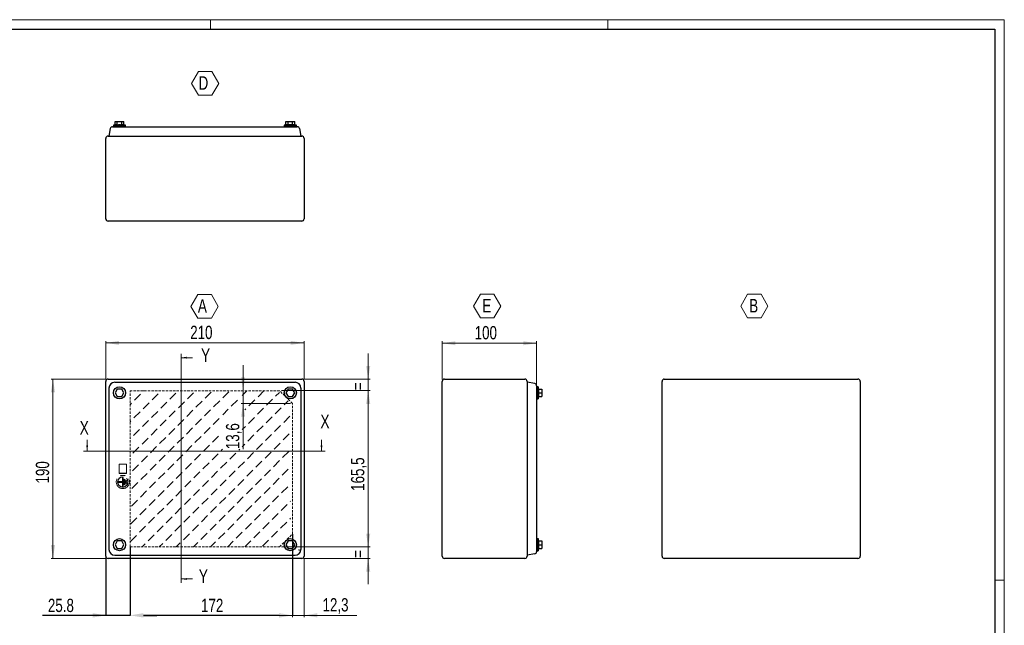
# Model space of a CAD drawing. Header units: millimetres. Extents: x 0 to 1682, y 0 to 1188.
# Tile 3 of 3: x 639 to 1682, y 546 to 1188. Entities that reach past the tile are written whole.
import ezdxf

# ---------------------------------------------------------------- set-up
doc = ezdxf.new("R2010")
doc.units = ezdxf.units.MM
doc.header["$LTSCALE"] = 2
doc.header["$PDSIZE"] = -1
doc.linetypes.add('CENTERX2', pattern=[20.32, 12.7, -2.54, 2.54, -2.54])
doc.linetypes.add('HIDDEN', pattern=[1.905, 1.27, -0.635])
doc.styles.add('SLDTEXTSTYLE0', font='TXT', dxfattribs={"width": 0.75})
doc.dimstyles.new('SLDDIMSTYLE0', dxfattribs={"dimtxt": 14.111111, "dimasz": 14.111111, "dimexe": 0, "dimexo": 0.0625, "dimgap": 3.527778, "dimtad": 1, "dimdec": 1, "dimrnd": 1e-09, "dimzin": 12, "dimdsep": 46, "dimtxsty": 'SLDTEXTSTYLE0', "dimsah": 1, "dimcen": 0.09, "dimadec": 0, "dimazin": 3, "dimtfac": 1, "dimtdec": 1, "dimtmove": 0, "dimatfit": 0, "dimfxl": 1, "dimfrac": 2, "dimtolj": 1, "dimtzin": 12, "dimarcsym": 0})
doc.dimstyles.new('SLDDIMSTYLE1', dxfattribs={"dimtxt": 14.111111, "dimasz": 14.111111, "dimexe": 0, "dimexo": 0.0625, "dimgap": 3.527778, "dimtad": 1, "dimrnd": 1e-09, "dimzin": 12, "dimdsep": 46, "dimtxsty": 'SLDTEXTSTYLE0', "dimsah": 1, "dimcen": 0.09, "dimadec": 0, "dimazin": 3, "dimtfac": 1, "dimtofl": 0, "dimtmove": 0, "dimatfit": 3, "dimfxl": 1, "dimfrac": 2, "dimtolj": 1, "dimtzin": 12, "dimarcsym": 0})
doc.dimstyles.new('SLDDIMSTYLE2', dxfattribs={"dimtxt": 14.111111, "dimasz": 14.111111, "dimexe": 0, "dimexo": 0.0625, "dimgap": 3.527778, "dimtad": 1, "dimdec": 1, "dimrnd": 1e-09, "dimzin": 12, "dimdsep": 46, "dimtxsty": 'SLDTEXTSTYLE0', "dimsah": 1, "dimcen": 0.09, "dimadec": 0, "dimazin": 3, "dimtfac": 1, "dimtdec": 1, "dimtofl": 0, "dimtmove": 0, "dimatfit": 3, "dimfxl": 1, "dimfrac": 2, "dimtolj": 1, "dimtzin": 12, "dimarcsym": 0})
doc.dimstyles.new('SLDDIMSTYLE3', dxfattribs={"dimtxt": 14.111111, "dimasz": 14.111111, "dimexe": 0, "dimexo": 0.0625, "dimgap": 3.527778, "dimtad": 1, "dimdec": 1, "dimrnd": 1e-09, "dimzin": 12, "dimdsep": 46, "dimtxsty": 'SLDTEXTSTYLE0', "dimsah": 1, "dimcen": 0.09, "dimadec": 0, "dimazin": 3, "dimtfac": 1, "dimtmove": 0, "dimatfit": 0, "dimfxl": 1, "dimfrac": 2, "dimtolj": 1, "dimtzin": 12, "dimarcsym": 0})

# ---------------------------------------------------------------- blocks, each defined once
blk = doc.blocks.new('SW_HATCH_0')
at = {"color": 0, "linetype": 'Continuous', "lineweight": 0}
for p, q in [((0, 0), (0.6, 0.6)), ((18.7, 0.6), (18.7, 0.6)), ((104.4, -4.5), (109, 0.1)), ((121.2, -5.8), (127.6, 0.6)), ((-9.6, -9.6), (-3.2, -3.2)), ((9.1, -9.1), (15.5, -2.7)), ((27.8, -8.5), (34.2, -2.1)), ((46.5, -8), (52.9, -1.6)), ((65.2, -7.4), (71.6, -1)), ((74.2, -16.5), (80.6, -10.1)), ((83.8, -6.9), (90.3, -0.5)), ((92.9, -15.9), (99.3, -9.5)), ((111.6, -15.4), (118, -9)), ((130.3, -14.8), (136.7, -8.4)), ((139.9, -5.2), (143.9, -1.2)), ((149, -14.3), (153, -10.3)), ((-14.3, -14.3), (-12.8, -12.8)), ((-0.6, -18.7), (5.9, -12.3)), ((18.1, -18.1), (24.6, -11.7)), ((27.2, -27.2), (33.6, -20.8)), ((36.8, -17.6), (43.3, -11.2)), ((45.9, -26.7), (52.3, -20.2)), ((55.5, -17), (61.9, -10.6)), ((64.6, -26.1), (71, -19.7)), ((83.9, -24.9), (89.7, -19.1)), ((107.1, -19.9), (108.4, -18.6)), ((120.7, -24.5), (127.1, -18)), ((139.4, -23.9), (145.8, -17.5)), ((-10.2, -28.3), (-3.8, -21.9)), ((-1.1, -37.4), (5.3, -31)), ((8.5, -27.8), (14.9, -21.4)), ((17.6, -36.8), (24, -30.4)), ((36.3, -36.3), (42.7, -29.9)), ((55, -35.7), (61.4, -29.3)), ((73.7, -35.2), (80.1, -28.8)), ((111.1, -34.1), (117.5, -27.7)), ((129.8, -33.5), (136.2, -27.1)), ((148.4, -33), (154.9, -26.6)), ((-14.3, -32.4), (-13.4, -31.5)), ((-10.7, -47), (-4.3, -40.6)), ((8, -46.5), (14.4, -40)), ((26.7, -45.9), (33.1, -39.5)), ((45.4, -45.4), (51.8, -38.9)), ((64.1, -44.8), (70.5, -38.4)), ((104.4, -40.7), (107.9, -37.3)), ((120.1, -43.2), (126.5, -36.7)), ((138.8, -42.6), (145.2, -36.2)), ((-14.3, -50.6), (-13.9, -50.2)), ((-1.7, -56.1), (4.8, -49.7)), ((17, -55.5), (23.5, -49.1)), ((35.7, -55), (42.1, -48.6)), ((54.4, -54.4), (60.8, -48)), ((73.1, -53.9), (79.5, -47.5)), ((110.5, -52.8), (116.9, -46.4)), ((129.2, -52.2), (135.6, -45.8)), ((147.9, -51.7), (154.3, -45.3)), ((-11.3, -65.7), (-4.9, -59.3)), ((7.4, -65.2), (13.8, -58.7)), ((26.1, -64.6), (32.5, -58.2)), ((44.8, -64.1), (51.2, -57.6)), ((63.5, -63.5), (69.9, -57.1)), ((82.2, -62.9), (83.7, -61.4)), ((100.9, -62.4), (101.9, -61.4)), ((104.4, -58.9), (107.3, -56)), ((119.6, -61.8), (126, -55.4)), ((138.3, -61.3), (144.7, -54.9)), ((-2.2, -74.8), (4.2, -68.4)), ((16.5, -74.2), (22.9, -67.8)), ((35.2, -73.7), (41.6, -67.3)), ((53.9, -73.1), (60.3, -66.7)), ((72.6, -72.6), (79, -66.2)), ((91.3, -72), (97.7, -65.6)), ((110, -71.5), (116.4, -65.1)), ((128.7, -70.9), (135.1, -64.5)), ((147.3, -70.4), (153.8, -64)), ((-11.8, -84.4), (-5.4, -78)), ((6.9, -83.8), (13.3, -77.4)), ((25.6, -83.3), (32, -76.9)), ((44.3, -82.7), (50.7, -76.3)), ((62.9, -82.2), (69.4, -75.8)), ((81.6, -81.6), (88.1, -75.2)), ((100.3, -81.1), (106.8, -74.7)), ((119, -80.5), (125.4, -74.1)), ((128.1, -89.6), (134.5, -83.2)), ((137.7, -80), (144.1, -73.6)), ((146.8, -89.1), (153.2, -82.6)), ((-2.8, -93.5), (3.7, -87.1)), ((15.9, -92.9), (22.4, -86.5)), ((34.6, -92.4), (41, -86)), ((53.3, -91.8), (59.7, -85.4)), ((72, -91.3), (78.4, -84.9)), ((90.7, -90.7), (97.1, -84.3)), ((99.8, -99.8), (106.2, -93.4)), ((109.4, -90.2), (115.8, -83.7)), ((118.5, -99.2), (124.9, -92.8)), ((137.2, -98.7), (143.6, -92.3)), ((-12.4, -103.1), (-6, -96.7)), ((6.3, -102.5), (12.7, -96.1)), ((25, -102), (31.4, -95.6)), ((43.7, -101.4), (50.1, -95)), ((52.8, -110.5), (59.2, -104.1)), ((62.4, -100.9), (68.8, -94.5)), ((71.5, -110), (77.9, -103.5)), ((81.1, -100.3), (87.5, -93.9)), ((90.2, -109.4), (96.6, -103)), ((108.9, -108.9), (115.3, -102.4)), ((127.6, -108.3), (134, -101.9)), ((146.2, -107.8), (152.7, -101.3)), ((-3.3, -112.2), (3.1, -105.7)), ((15.4, -111.6), (21.8, -105.2)), ((24.5, -120.7), (30.9, -114.3)), ((34.1, -111.1), (40.5, -104.6)), ((43.2, -120.1), (49.6, -113.7)), ((61.8, -119.6), (68.3, -113.2)), ((80.5, -119), (87, -112.6)), ((99.2, -118.5), (105.6, -112.1)), ((117.9, -117.9), (124.3, -111.5)), ((136.6, -117.4), (143, -111)), ((-12.9, -121.8), (-6.5, -115.4)), ((-3.9, -130.9), (2.6, -124.4)), ((5.8, -121.2), (12.2, -114.8)), ((14.8, -130.3), (21.3, -123.9)), ((33.5, -129.8), (39.9, -123.3)), ((52.2, -129.2), (58.6, -122.8)), ((70.9, -128.7), (77.3, -122.2)), ((89.6, -128.1), (96, -121.7)), ((108.3, -127.6), (114.7, -121.1)), ((127, -127), (133.4, -120.6)), ((145.7, -126.4), (152.1, -120)), ((155.3, -116.8), (155.7, -116.4)), ((-13.5, -140.5), (-7.1, -134.1)), ((5.2, -139.9), (11.6, -133.5)), ((23.9, -139.4), (30.3, -133)), ((42.6, -138.8), (49, -132.4)), ((61.3, -138.3), (67.7, -131.9)), ((80, -137.7), (86.4, -131.3)), ((98.7, -137.2), (105.1, -130.8)), ((117.4, -136.6), (123.8, -130.2)), ((136.1, -136.1), (142.5, -129.7)), ((154.8, -135.5), (155.7, -134.6)), ((-4.4, -149.5), (2, -143.1)), ((14.3, -149), (20.7, -142.6)), ((33, -148.4), (39.4, -142)), ((51.7, -147.9), (58.1, -141.5)), ((70.4, -147.3), (76.8, -140.9)), ((89.1, -146.8), (95.5, -140.4)), ((107.8, -146.2), (114.2, -139.8)), ((126.4, -145.7), (132.9, -139.3)), ((145.1, -145.1), (151.6, -138.7)), ((-14, -159.2), (-7.6, -152.8)), ((4.7, -158.6), (11.1, -152.2)), ((23.4, -158.1), (29.8, -151.7)), ((42.1, -157.5), (48.5, -151.1)), ((60.7, -157), (67.2, -150.6)), ((79.4, -156.4), (85.9, -150)), ((98.1, -155.9), (104.5, -149.5)), ((116.8, -155.3), (123.2, -148.9)), ((135.5, -154.8), (141.9, -148.4)), ((-1.7, -164.9), (1.5, -161.8)), ((16.5, -164.9), (20.2, -161.3)), ((34.6, -164.9), (38.8, -160.7)), ((52.8, -164.9), (57.5, -160.2)), ((70.9, -164.9), (76.2, -159.6)), ((89.1, -164.9), (94.9, -159.1)), ((107.2, -164.9), (113.6, -158.5)), ((125.9, -164.4), (132.3, -158))]:
    blk.add_line(p, q, dxfattribs=at)
blk = doc.blocks.new('_D')
at = {"color": 7, "linetype": 'Continuous', "lineweight": 0}
for p, q in [((875.4, 794.7), (875.4, 821.8)), ((875.4, 781.1), (875.4, 794.7)), ((925.7, 781.1), (873.4, 781.1)), ((875.4, 781.1), (875.4, 732.7))]:
    blk.add_line(p, q, dxfattribs=at)
at = {"color": 7, "linetype": 'Continuous', "lineweight": 18}
for points in [[(875.4, 794.7), (877.6, 808.8), (873.3, 808.8)], [(875.4, 781.1), (873.3, 767), (877.6, 767)]]:
    blk.add_solid(points, dxfattribs=at)
at = {"color": 7, "linetype": 'Continuous', "lineweight": 18, "insert": (857.3, 732.7), "char_height": 14.11, "attachment_point": 1, "rotation": 90, "style": 'SLDTEXTSTYLE0'}
blk.add_mtext('13,6', dxfattribs=at)
blk = doc.blocks.new('_D_1')
at = {"color": 0, "linetype": 'Continuous', "lineweight": -2}
for p, q in [((927.7, 642.7), (927.7, 556.6)), ((755.7, 629.1), (755.7, 556.6)), ((913.6, 556.6), (769.9, 556.6))]:
    blk.add_line(p, q, dxfattribs=at)
at = {"color": 0}
for points in [[(769.9, 558.9), (769.9, 554.2), (755.7, 556.6)], [(913.6, 554.2), (913.6, 558.9), (927.7, 556.6)]]:
    blk.add_solid(points, dxfattribs=at)
at = {"layer": 'Defpoints', "color": 0}
for p in [(927.7, 642.8), (755.7, 629.2), (755.7, 556.6)]:
    blk.add_point(p, dxfattribs=at)
at = {"color": 0, "lineweight": 18, "insert": (842.7, 574.2), "char_height": 14.11, "attachment_point": 2, "style": 'SLDTEXTSTYLE0'}
blk.add_mtext('\\A1;172', dxfattribs=at)
blk = doc.blocks.new('_D_2')
at = {"color": 7, "linetype": 'Continuous', "lineweight": 0}
for p, q in [((916.1, 794.7), (1010, 794.7)), ((1008, 629.2), (1008, 794.7)), ((916.1, 629.2), (1010, 629.2))]:
    blk.add_line(p, q, dxfattribs=at)
at = {"color": 7, "linetype": 'Continuous', "lineweight": 18}
for points in [[(1008, 794.7), (1005.8, 780.6), (1010.2, 780.6)], [(1008, 629.2), (1010.2, 643.3), (1005.8, 643.3)]]:
    blk.add_solid(points, dxfattribs=at)
at = {"color": 7, "linetype": 'Continuous', "lineweight": 18, "insert": (989.8, 688.5), "char_height": 14.11, "attachment_point": 1, "rotation": 90, "style": 'SLDTEXTSTYLE0'}
blk.add_mtext('165,5', dxfattribs=at)
blk = doc.blocks.new('_D_3')
at = {"color": 0, "linetype": 'Continuous', "lineweight": -2}
for p, q in [((755.7, 629.1), (755.7, 556.6)), ((730, 619.3), (730, 556.6)), ((730, 556.6), (663, 556.6)), ((715.9, 556.6), (701.8, 556.6)), ((755.7, 556.6), (730, 556.6)), ((769.9, 556.6), (784, 556.6))]:
    blk.add_line(p, q, dxfattribs=at)
at = {"color": 0}
for points in [[(715.9, 554.2), (715.9, 558.9), (730, 556.6)], [(769.9, 558.9), (769.9, 554.2), (755.7, 556.6)]]:
    blk.add_solid(points, dxfattribs=at)
at = {"layer": 'Defpoints', "color": 0}
for p in [(755.7, 629.2), (730, 619.3), (730, 556.6)]:
    blk.add_point(p, dxfattribs=at)
at = {"color": 0, "lineweight": 18, "insert": (682.4, 574.2), "char_height": 14.11, "attachment_point": 2, "style": 'SLDTEXTSTYLE0'}
blk.add_mtext('\\A1;25.8', dxfattribs=at)
blk = doc.blocks.new('_D_4')
at = {"color": 7, "linetype": 'Continuous', "lineweight": 0}
for p, q in [((927.7, 640.8), (927.7, 554.6)), ((940, 617.3), (940, 554.6)), ((927.7, 556.6), (900.6, 556.6)), ((927.7, 556.6), (940, 556.6)), ((940, 556.6), (996.1, 556.6))]:
    blk.add_line(p, q, dxfattribs=at)
at = {"color": 7, "linetype": 'Continuous', "lineweight": 18}
for points in [[(927.7, 556.6), (913.6, 558.8), (913.6, 554.4)], [(940, 556.6), (954.1, 554.4), (954.1, 558.8)]]:
    blk.add_solid(points, dxfattribs=at)
at = {"color": 7, "linetype": 'Continuous', "lineweight": 18, "insert": (959.6, 574.8), "char_height": 14.11, "attachment_point": 1, "style": 'SLDTEXTSTYLE0'}
blk.add_mtext('12,3', dxfattribs=at)
blk = doc.blocks.new('_D_5')
at = {"color": 7, "linetype": 'Continuous', "lineweight": 0}
for p, q in [((1008, 629.2), (1008, 656.3)), ((916.1, 629.2), (1010, 629.2)), ((1008, 616.9), (1008, 629.2)), ((939.6, 616.9), (1010, 616.9)), ((1008, 616.9), (1008, 589.8))]:
    blk.add_line(p, q, dxfattribs=at)
at = {"color": 7, "linetype": 'Continuous', "lineweight": 18}
for points in [[(1008, 629.2), (1010.2, 643.3), (1005.8, 643.3)], [(1008, 616.9), (1005.8, 602.8), (1010.2, 602.8)]]:
    blk.add_solid(points, dxfattribs=at)
at = {"color": 7, "linetype": 'Continuous', "lineweight": 18, "insert": (989.8, 617.4), "char_height": 14.1, "attachment_point": 1, "rotation": 90, "style": 'SLDTEXTSTYLE0'}
blk.add_mtext('=', dxfattribs=at)
blk = doc.blocks.new('_D_6')
at = {"color": 7, "linetype": 'Continuous', "lineweight": 0}
for p, q in [((1008, 806.9), (1008, 834.1)), ((939.6, 806.9), (1010, 806.9)), ((1008, 794.7), (1008, 806.9)), ((916.1, 794.7), (1010, 794.7)), ((1008, 794.7), (1008, 767.5))]:
    blk.add_line(p, q, dxfattribs=at)
at = {"color": 7, "linetype": 'Continuous', "lineweight": 18}
for points in [[(1008, 806.9), (1010.2, 821), (1005.8, 821)], [(1008, 794.7), (1005.8, 780.6), (1010.2, 780.6)]]:
    blk.add_solid(points, dxfattribs=at)
at = {"color": 7, "linetype": 'Continuous', "lineweight": 18, "insert": (989.8, 795.1), "char_height": 14.1, "attachment_point": 1, "rotation": 90, "style": 'SLDTEXTSTYLE0'}
blk.add_mtext('=', dxfattribs=at)
blk = doc.blocks.new('_D_7')
at = {"color": 7, "linetype": 'Continuous', "lineweight": 0}
for p, q in [((730.4, 806.9), (672, 806.9)), ((674, 616.9), (674, 806.9)), ((730.4, 616.9), (672, 616.9))]:
    blk.add_line(p, q, dxfattribs=at)
at = {"color": 7, "linetype": 'Continuous', "lineweight": 18}
for points in [[(674, 806.9), (671.8, 792.8), (676.2, 792.8)], [(674, 616.9), (676.2, 631), (671.8, 631)]]:
    blk.add_solid(points, dxfattribs=at)
at = {"color": 7, "linetype": 'Continuous', "lineweight": 18, "insert": (655.8, 696.3), "char_height": 14.11, "attachment_point": 1, "rotation": 90, "style": 'SLDTEXTSTYLE0'}
blk.add_mtext('190', dxfattribs=at)
blk = doc.blocks.new('_D_8')
at = {"color": 7, "linetype": 'Continuous', "lineweight": 0}
for p, q in [((730, 806.5), (730, 847.3)), ((730, 845.3), (940, 845.3)), ((940, 806.5), (940, 847.3))]:
    blk.add_line(p, q, dxfattribs=at)
at = {"color": 7, "linetype": 'Continuous', "lineweight": 18}
for points in [[(730, 845.3), (744.1, 843.2), (744.1, 847.5)], [(940, 845.3), (925.9, 847.5), (925.9, 843.2)]]:
    blk.add_solid(points, dxfattribs=at)
at = {"color": 7, "linetype": 'Continuous', "lineweight": 18, "insert": (819.4, 863.5), "char_height": 14.11, "attachment_point": 1, "style": 'SLDTEXTSTYLE0'}
blk.add_mtext('210', dxfattribs=at)
blk = doc.blocks.new('SW_NOTE_0_8')
at = {"color": 0, "linetype": 'Continuous', "lineweight": 18}
for p, q in [((-7.4, 10.8), (-0.2, 23.4)), ((-0.2, 23.4), (14.3, 23.4)), ((14.3, 23.4), (21.5, 10.8)), ((-0.2, -1.7), (-7.4, 10.8)), ((21.5, 10.8), (14.3, -1.7)), ((14.3, -1.7), (-0.2, -1.7))]:
    blk.add_line(p, q, dxfattribs=at)
at = {"color": 0, "linetype": 'Continuous', "lineweight": 18, "insert": (0, 18.4), "char_height": 14.3, "attachment_point": 1, "style": 'SLDTEXTSTYLE0'}
blk.add_mtext('A', dxfattribs=at)
blk = doc.blocks.new('_D_9')
at = {"color": 7, "linetype": 'Continuous', "lineweight": 0}
for p, q in [((1086.4, 806.5), (1086.4, 847)), ((1186.4, 798), (1186.4, 847)), ((1086.4, 845), (1186.4, 845))]:
    blk.add_line(p, q, dxfattribs=at)
at = {"color": 7, "linetype": 'Continuous', "lineweight": 18}
for points in [[(1086.4, 845), (1100.5, 842.8), (1100.5, 847.1)], [(1186.4, 845), (1172.3, 847.1), (1172.3, 842.8)]]:
    blk.add_solid(points, dxfattribs=at)
at = {"color": 7, "linetype": 'Continuous', "lineweight": 18, "insert": (1120.8, 863.2), "char_height": 14.11, "attachment_point": 1, "style": 'SLDTEXTSTYLE0'}
blk.add_mtext('100', dxfattribs=at)
blk = doc.blocks.new('SW_NOTE_0_10')
at = {"color": 0, "linetype": 'Continuous', "lineweight": 18}
for p, q in [((-9.3, 10.8), (-2.1, 23.4)), ((-2.1, 23.4), (12.3, 23.4)), ((12.3, 23.4), (19.6, 10.8)), ((-2.1, -1.7), (-9.3, 10.8)), ((19.6, 10.8), (12.3, -1.7)), ((12.3, -1.7), (-2.1, -1.7))]:
    blk.add_line(p, q, dxfattribs=at)
at = {"color": 0, "linetype": 'Continuous', "lineweight": 18, "insert": (0, 18.4), "char_height": 14.3, "attachment_point": 1, "style": 'SLDTEXTSTYLE0'}
blk.add_mtext('E', dxfattribs=at)
blk = doc.blocks.new('SW_NOTE_0_11')
at = {"color": 0, "linetype": 'Continuous', "lineweight": 18}
for p, q in [((-9, 10.8), (-1.8, 23.4)), ((-1.8, 23.4), (12.7, 23.4)), ((12.7, 23.4), (19.9, 10.8)), ((-1.8, -1.7), (-9, 10.8)), ((19.9, 10.8), (12.7, -1.7)), ((12.7, -1.7), (-1.8, -1.7))]:
    blk.add_line(p, q, dxfattribs=at)
at = {"color": 0, "linetype": 'Continuous', "lineweight": 18, "insert": (0, 18.4), "char_height": 14.3, "attachment_point": 1, "style": 'SLDTEXTSTYLE0'}
blk.add_mtext('B', dxfattribs=at)
blk = doc.blocks.new('SW_NOTE_0_12')
at = {"color": 0, "linetype": 'Continuous', "lineweight": 18}
for p, q in [((-7.4, 10.8), (-0.1, 23.4)), ((-0.1, 23.4), (14.3, 23.4)), ((14.3, 23.4), (21.5, 10.8)), ((-0.1, -1.7), (-7.4, 10.8)), ((21.5, 10.8), (14.3, -1.7)), ((14.3, -1.7), (-0.1, -1.7))]:
    blk.add_line(p, q, dxfattribs=at)
at = {"color": 0, "linetype": 'Continuous', "lineweight": 18, "insert": (0, 18.4), "char_height": 14.3, "attachment_point": 1, "style": 'SLDTEXTSTYLE0'}
blk.add_mtext('D', dxfattribs=at)

msp = doc.modelspace()

# ---------------------------------------------------------------- linework, layer by layer
at = {"color": 7, "linetype": 'Continuous', "lineweight": 18}
for p, q in [((1682.007, 1187.837), (0.007, 1187.837)), ((841.007, 1177.837), (841.007, 1187.837)), ((1262.007, 1177.837), (1262.007, 1187.837)), ((1682.007, -0.163), (1682.007, 1187.837)), ((809.668, 833.666), (809.668, 591.111)), ((821.668, 829.666), (809.668, 829.666)), ((710.212, 742.612), (710.212, 730.612)), ((958.541, 742.612), (958.541, 730.612)), ((706.212, 730.612), (962.541, 730.612)), ((821.668, 595.111), (809.668, 595.111)), ((1682.007, 593.837), (1672.007, 593.837))]:
    msp.add_line(p, q, dxfattribs=at)
at = {"color": 7, "linetype": 'Continuous', "lineweight": 25}
for p, q in [((10.007, 1177.837), (1672.007, 1177.837)), ((1672.007, 1177.837), (1672.007, 9.837)), ((739.874, 1076.512), (738.068, 1076.061)), ((738.068, 1076.061), (744.493, 1076.061)), ((738.068, 1075.061), (738.068, 1074.461)), ((738.068, 1075.061), (744.493, 1075.061)), ((738.093, 1076.061), (738.093, 1075.061)), ((739.874, 1076.512), (739.874, 1080.061)), ((739.874, 1080.061), (742.184, 1080.061)), ((742.184, 1076.512), (742.184, 1080.061)), ((742.184, 1080.061), (746.802, 1080.061)), ((744.493, 1076.061), (750.918, 1076.061)), ((744.493, 1075.061), (750.918, 1075.061)), ((746.802, 1080.061), (749.112, 1080.061)), ((746.802, 1076.512), (746.802, 1080.061)), ((749.112, 1076.512), (749.112, 1080.061)), ((750.918, 1076.061), (749.112, 1076.512)), ((750.893, 1075.061), (750.893, 1076.061)), ((750.918, 1074.461), (750.918, 1075.061)), ((920.874, 1076.512), (919.068, 1076.061)), ((919.068, 1076.061), (925.493, 1076.061)), ((919.068, 1075.061), (919.068, 1074.461)), ((919.068, 1075.061), (925.493, 1075.061)), ((919.093, 1076.061), (919.093, 1075.061)), ((920.874, 1076.512), (920.874, 1080.061)), ((920.874, 1080.061), (923.184, 1080.061)), ((923.184, 1076.512), (923.184, 1080.061)), ((923.184, 1080.061), (927.802, 1080.061)), ((925.493, 1076.061), (931.918, 1076.061)), ((925.493, 1075.061), (931.918, 1075.061)), ((927.802, 1076.512), (927.802, 1080.061)), ((927.802, 1080.061), (930.112, 1080.061)), ((930.112, 1076.512), (930.112, 1080.061)), ((931.918, 1076.061), (930.112, 1076.512)), ((931.893, 1075.061), (931.893, 1076.061)), ((931.918, 1074.461), (931.918, 1075.061)), ((732.393, 1064.461), (937.593, 1064.461)), ((734.732, 1072.478), (733.318, 1064.461)), ((740.952, 1074.461), (929.034, 1074.461)), ((935.254, 1072.478), (936.668, 1064.461)), ((729.993, 976.861), (729.993, 1062.061)), ((939.993, 1062.061), (939.993, 976.861)), ((937.593, 974.461), (732.393, 974.461)), ((729.993, 619.335), (729.993, 804.535)), ((732.393, 806.935), (937.593, 806.935)), ((739.538, 803.61), (930.448, 803.61)), ((939.993, 804.535), (939.993, 619.335)), ((1086.396, 619.335), (1086.396, 804.535)), ((1088.796, 806.935), (1173.996, 806.935)), ((1176.396, 804.535), (1176.396, 619.335)), ((1184.412, 802.196), (1176.396, 803.61)), ((1319.349, 619.335), (1319.349, 804.535)), ((1321.749, 806.935), (1526.949, 806.935)), ((1529.349, 804.535), (1529.349, 619.335)), ((733.318, 797.39), (733.318, 626.48)), ((742.184, 796.435), (739.874, 792.435)), ((746.802, 796.435), (742.184, 796.435)), ((749.112, 792.435), (746.802, 796.435)), ((923.184, 796.435), (920.874, 792.435)), ((927.802, 796.435), (923.184, 796.435)), ((930.112, 792.435), (927.802, 796.435)), ((936.668, 797.39), (936.668, 626.48)), ((1186.996, 798.86), (1186.396, 798.86)), ((1186.396, 795.976), (1186.396, 627.894)), ((1186.996, 798.86), (1186.996, 786.01)), ((1187.996, 798.835), (1186.996, 798.835)), ((1188.6, 796.435), (1187.996, 798.86)), ((1187.996, 798.86), (1187.996, 786.01)), ((1188.446, 796.435), (1191.996, 796.435)), ((1191.996, 796.435), (1191.996, 792.435)), ((739.874, 792.435), (742.184, 788.435)), ((742.184, 788.435), (746.802, 788.435)), ((746.802, 788.435), (749.112, 792.435)), ((920.874, 792.435), (923.184, 788.435)), ((923.184, 788.435), (927.802, 788.435)), ((927.802, 788.435), (930.112, 792.435)), ((1186.396, 786.01), (1186.996, 786.01)), ((1186.996, 786.035), (1187.996, 786.035)), ((1187.996, 786.01), (1188.6, 788.435)), ((1188.446, 792.435), (1191.996, 792.435)), ((1188.446, 788.435), (1191.996, 788.435)), ((1191.996, 792.435), (1191.996, 788.435)), ((1186.996, 637.86), (1186.396, 637.86)), ((1186.996, 637.86), (1186.996, 625.01)), ((1187.996, 637.835), (1186.996, 637.835)), ((1188.6, 635.435), (1187.996, 637.86)), ((1187.996, 637.86), (1187.996, 625.01)), ((742.184, 635.435), (739.874, 631.435)), ((739.874, 631.435), (742.184, 627.435)), ((746.802, 635.435), (742.184, 635.435)), ((742.184, 627.435), (746.802, 627.435)), ((749.112, 631.435), (746.802, 635.435)), ((746.802, 627.435), (749.112, 631.435)), ((923.184, 635.435), (920.874, 631.435)), ((920.874, 631.435), (923.184, 627.435)), ((927.802, 635.435), (923.184, 635.435)), ((923.184, 627.435), (927.802, 627.435)), ((930.112, 631.435), (927.802, 635.435)), ((927.802, 627.435), (930.112, 631.435)), ((1187.996, 625.01), (1188.6, 627.435)), ((1188.446, 635.435), (1191.996, 635.435)), ((1188.446, 631.435), (1191.996, 631.435)), ((1188.446, 627.435), (1191.996, 627.435)), ((1191.996, 635.435), (1191.996, 631.435)), ((1191.996, 631.435), (1191.996, 627.435)), ((937.593, 616.935), (732.393, 616.935)), ((739.538, 620.26), (930.448, 620.26)), ((1173.996, 616.935), (1088.796, 616.935)), ((1184.412, 621.674), (1176.396, 620.26)), ((1186.396, 625.01), (1186.996, 625.01)), ((1186.996, 625.035), (1187.996, 625.035)), ((1526.949, 616.935), (1321.749, 616.935))]:
    msp.add_line(p, q, dxfattribs=at)
at = {"color": 7, "linetype": 'HIDDEN', "lineweight": 18}
for p, q in [((914.143, 794.685), (755.743, 794.685)), ((755.743, 629.185), (755.743, 794.685)), ((927.743, 781.085), (914.143, 794.685)), ((927.743, 642.785), (927.743, 781.085)), ((914.143, 629.185), (927.743, 642.785)), ((755.743, 629.185), (914.143, 629.185))]:
    msp.add_line(p, q, dxfattribs=at)
at = {"color": 7, "linetype": 'CENTERX2', "lineweight": 18}
for p, q in [((744.493, 716.935), (743.993, 716.435)), ((743.993, 706.935), (743.993, 716.435)), ((744.493, 716.935), (751.493, 716.935)), ((751.993, 716.435), (751.493, 716.935)), ((751.993, 716.435), (751.993, 706.935)), ((743.993, 707.435), (751.993, 707.435)), ((751.993, 706.935), (743.993, 706.935)), ((744.843, 706.935), (744.843, 707.435)), ((745.343, 706.935), (745.343, 707.435)), ((747.493, 698.435), (747.493, 702.435)), ((747.493, 702.435), (748.493, 701.735)), ((748.493, 694.135), (748.493, 701.735)), ((749.493, 694.835), (749.493, 701.035)), ((749.493, 701.035), (750.493, 700.335)), ((750.493, 695.535), (750.493, 700.335)), ((750.643, 707.435), (750.643, 706.935)), ((751.143, 706.935), (751.143, 707.435)), ((751.493, 696.235), (751.493, 699.635)), ((751.493, 699.635), (752.493, 698.935)), ((743.493, 697.435), (743.493, 698.435)), ((743.493, 698.435), (747.493, 698.435)), ((743.493, 697.435), (747.493, 697.435)), ((747.493, 693.435), (747.493, 697.435)), ((748.493, 694.135), (747.493, 693.435)), ((750.493, 695.535), (749.493, 694.835)), ((752.493, 696.935), (751.493, 696.235))]:
    msp.add_line(p, q, dxfattribs=at)
at = {"color": 7, "linetype": 'Continuous', "lineweight": 25}
for centre in [(744.493, 792.435), (925.493, 792.435), (744.493, 631.435), (925.493, 631.435)]:
    msp.add_circle(centre, 6.425, dxfattribs=at)
at = {"color": 7, "linetype": 'CENTERX2', "lineweight": 18}
for radius in [7, 5.5, 5.25]:
    msp.add_circle((747.993, 697.935), radius, dxfattribs=at)
at = {"color": 7, "linetype": 'Continuous', "lineweight": 25}
for centre, radius, start, end in [((732.393, 1062.061), 2.4, 90, 180), ((737.095, 1072.061), 2.4, 90, 170), ((932.891, 1072.061), 2.4, 10, 90), ((937.593, 1062.061), 2.4, 0, 90), ((732.393, 976.861), 2.4, 180, 270), ((937.593, 976.861), 2.4, 270, 0), ((732.393, 804.535), 2.4, 90, 180), ((739.538, 797.39), 6.22, 90, 180), ((930.448, 797.39), 6.22, 0, 90), ((937.593, 804.535), 2.4, 0, 90), ((1088.796, 804.535), 2.4, 90, 180), ((1173.996, 804.535), 2.4, 0, 90), ((1321.749, 804.535), 2.4, 90, 180), ((1526.949, 804.535), 2.4, 0, 90), ((1183.996, 799.833), 2.4, 0, 80), ((739.538, 626.48), 6.22, 180, 270), ((930.448, 626.48), 6.22, 270, 0), ((732.393, 619.335), 2.4, 180, 270), ((937.593, 619.335), 2.4, 270, 0), ((1088.796, 619.335), 2.4, 180, 270), ((1173.996, 619.335), 2.4, 270, 0), ((1183.996, 624.037), 2.4, 280, 0), ((1321.749, 619.335), 2.4, 180, 270), ((1526.949, 619.335), 2.4, 270, 0)]:
    msp.add_arc(centre, radius, start, end, dxfattribs=at)
msp.add_ellipse((930.427, 626.501), major_axis=(-3.134, 3.134), ratio=0.97028753, start_param=3.64438153, end_param=3.91191169, dxfattribs=at)
for points in [[(739.874, 1076.512), (740.259, 1076.608), (741.029, 1076.724), (741.799, 1076.608), (742.184, 1076.512)], [(746.802, 1076.512), (747.187, 1076.608), (747.957, 1076.724), (748.727, 1076.608), (749.112, 1076.512)], [(920.874, 1076.512), (921.259, 1076.608), (922.029, 1076.724), (922.799, 1076.608), (923.184, 1076.512)], [(927.802, 1076.512), (928.187, 1076.608), (928.957, 1076.724), (929.727, 1076.608), (930.112, 1076.512)], [(1188.446, 796.435), (1188.542, 795.768), (1188.659, 794.435), (1188.542, 793.102), (1188.446, 792.435)], [(1188.446, 792.435), (1188.542, 791.768), (1188.659, 790.435), (1188.542, 789.102), (1188.446, 788.435)], [(1188.446, 635.435), (1188.542, 634.768), (1188.659, 633.435), (1188.542, 632.102), (1188.446, 631.435)], [(1188.446, 631.435), (1188.542, 630.768), (1188.659, 629.435), (1188.542, 628.102), (1188.446, 627.435)]]:
    msp.add_open_spline(points, degree=3, dxfattribs=at)
for points, knots in [([(742.184, 1076.512), (742.944, 1076.606), (743.708, 1076.665), (745.251, 1076.667), (746.032, 1076.608), (746.802, 1076.512)], [0, 0, 0, 0, 0.5, 0.5, 1, 1, 1, 1]), ([(923.184, 1076.512), (923.944, 1076.606), (924.708, 1076.665), (926.251, 1076.667), (927.032, 1076.608), (927.802, 1076.512)], [0, 0, 0, 0, 0.5, 0.5, 1, 1, 1, 1]), ([(737.095, 1074.461), (737.095, 1074.461), (737.12, 1074.461), (737.219, 1074.461), (737.294, 1074.461), (737.489, 1074.461), (737.607, 1074.461), (737.888, 1074.461), (738.05, 1074.461), (738.406, 1074.461), (738.599, 1074.461), (739.02, 1074.461), (739.243, 1074.461), (739.706, 1074.461), (739.948, 1074.461), (740.445, 1074.461), (740.697, 1074.461), (740.952, 1074.461)], [0, 0, 0, 0, 0.125, 0.125, 0.25, 0.25, 0.375, 0.375, 0.5, 0.5, 0.625, 0.625, 0.75, 0.75, 0.875, 0.875, 1, 1, 1, 1]), ([(929.034, 1074.461), (929.289, 1074.461), (929.54, 1074.461), (930.038, 1074.461), (930.28, 1074.461), (930.743, 1074.461), (930.966, 1074.461), (931.387, 1074.461), (931.58, 1074.461), (931.936, 1074.461), (932.098, 1074.461), (932.378, 1074.461), (932.497, 1074.461), (932.692, 1074.461), (932.766, 1074.461), (932.865, 1074.461), (932.891, 1074.461), (932.891, 1074.461)], [0, 0, 0, 0, 0.125, 0.125, 0.25, 0.25, 0.375, 0.375, 0.5, 0.5, 0.625, 0.625, 0.75, 0.75, 0.875, 0.875, 1, 1, 1, 1]), ([(1186.396, 799.833), (1186.396, 799.833), (1186.396, 799.808), (1186.396, 799.707), (1186.396, 799.632), (1186.396, 799.438), (1186.396, 799.318), (1186.396, 799.036), (1186.396, 798.876), (1186.396, 798.521), (1186.396, 798.323), (1186.396, 797.904), (1186.396, 797.683), (1186.396, 797.217), (1186.396, 796.973), (1186.396, 796.481), (1186.396, 796.231), (1186.396, 795.976)], [0, 0, 0, 0, 0.125, 0.125, 0.25, 0.25, 0.375, 0.375, 0.5, 0.5, 0.625, 0.625, 0.75, 0.75, 0.875, 0.875, 1, 1, 1, 1]), ([(1186.396, 627.894), (1186.396, 627.639), (1186.396, 627.389), (1186.396, 626.897), (1186.396, 626.653), (1186.396, 626.187), (1186.396, 625.966), (1186.396, 625.548), (1186.396, 625.35), (1186.396, 624.994), (1186.396, 624.834), (1186.396, 624.552), (1186.396, 624.432), (1186.396, 624.238), (1186.396, 624.163), (1186.396, 624.063), (1186.396, 624.037), (1186.396, 624.037)], [0, 0, 0, 0, 0.125, 0.125, 0.25, 0.25, 0.375, 0.375, 0.5, 0.5, 0.625, 0.625, 0.75, 0.75, 0.875, 0.875, 1, 1, 1, 1])]:
    msp.add_open_spline(points, degree=3, knots=knots, dxfattribs=at)
at = {"color": 7, "linetype": 'Continuous', "lineweight": 18}
for points in [[(809.668, 829.666), (815.668, 828.666), (815.668, 830.666)], [(710.212, 730.612), (711.212, 736.612), (709.212, 736.612)], [(958.541, 730.612), (959.541, 736.612), (957.541, 736.612)], [(809.668, 595.111), (815.668, 594.111), (815.668, 596.111)]]:
    msp.add_solid(points, dxfattribs=at)

# ---------------------------------------------------------------- block references
for name, p in [('SW_NOTE_0_12', (828.184, 1109.505)), ('SW_NOTE_0_8', (827.551, 873.223)), ('SW_NOTE_0_10', (1128.936, 873.447)), ('SW_NOTE_0_11', (1411.67, 873.447))]:
    msp.add_blockref(name, p, dxfattribs=at)
at = {"color": 7, "linetype": 'Continuous', "lineweight": 0}
msp.add_blockref('SW_HATCH_0', (770.043, 794.128), dxfattribs=at)

# ---------------------------------------------------------------- texts
at = {"color": 7, "linetype": 'Continuous', "char_height": 14.287, "attachment_point": 1, "style": 'SLDTEXTSTYLE0'}
for s, insert in [('Y', (830.937, 839.427)), ('X', (702.353, 762.383)), ('X', (957.425, 769.214)), ('Y', (828.58, 605.225))]:
    msp.add_mtext(s, dxfattribs=dict(at, insert=insert))

# ---------------------------------------------------------------- dimensions: what is measured, and where the dimension line sits
at = {"color": 7, "linetype": 'Continuous', "lineweight": 18}
for base, p1, p2, dimstyle, picture, middle in [((939.993, 845.341), (729.993, 804.535), (939.993, 804.535), 'SLDDIMSTYLE1', '_D_8', (834.993, 845.341)), ((1186.396, 844.969), (1086.396, 804.535), (1186.396, 795.976), 'SLDDIMSTYLE1', '_D_9', (1136.396, 844.969)), ((755.743, 556.592), (927.743, 642.785), (755.743, 629.185), 'SLDDIMSTYLE1', '_D_1', (842.743, 556.592)), ((939.992967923, 556.592195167), (927.742967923, 642.785054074), (939.992967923, 619.335054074), 'SLDDIMSTYLE0', '_D_4', (977.829119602, 556.592195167)), ((729.992967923, 556.592195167), (755.742967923, 629.185054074), (729.992967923, 619.335054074), 'SLDDIMSTYLE0', '_D_3', (682.367967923, 556.592195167))]:
    dim = msp.add_linear_dim(base=base, p1=p1, p2=p2, dimstyle=dimstyle, dxfattribs=at)
    dim.commit()
    dim.dimension.update_dxf_attribs({"geometry": picture, "text_midpoint": middle, "dimtype": 160})
for base, p1, p2, dimstyle, picture, middle in [((1007.993, 806.935), (914.143, 794.685), (937.593, 806.935), 'SLDDIMSTYLE0', '_D_6', (1007.993, 800.81)), ((1007.993, 629.185), (937.593, 616.935), (914.143, 629.185), 'SLDDIMSTYLE3', '_D_5', (1007.993, 623.06))]:
    dim = msp.add_linear_dim(base=base, p1=p1, p2=p2, angle=90, text='=', dimstyle=dimstyle, dxfattribs=at)
    dim.commit()
    dim.dimension.update_dxf_attribs({"geometry": picture, "text_midpoint": middle, "dimtype": 160})
for base, p1, p2, dimstyle, picture, middle in [((875.447, 794.685), (927.743, 781.085), (914.143, 794.685), 'SLDDIMSTYLE0', '_D', (875.447, 750.96)), ((673.993, 806.935), (732.393, 616.935), (732.393, 806.935), 'SLDDIMSTYLE1', '_D_7', (673.993, 711.935)), ((1007.993, 794.685), (914.143, 629.185), (914.143, 794.685), 'SLDDIMSTYLE2', '_D_2', (1007.993, 711.935))]:
    dim = msp.add_linear_dim(base=base, p1=p1, p2=p2, angle=90, dimstyle=dimstyle, dxfattribs=at)
    dim.commit()
    dim.dimension.update_dxf_attribs({"geometry": picture, "text_midpoint": middle, "dimtype": 160})

doc.saveas('drawing.dxf')
